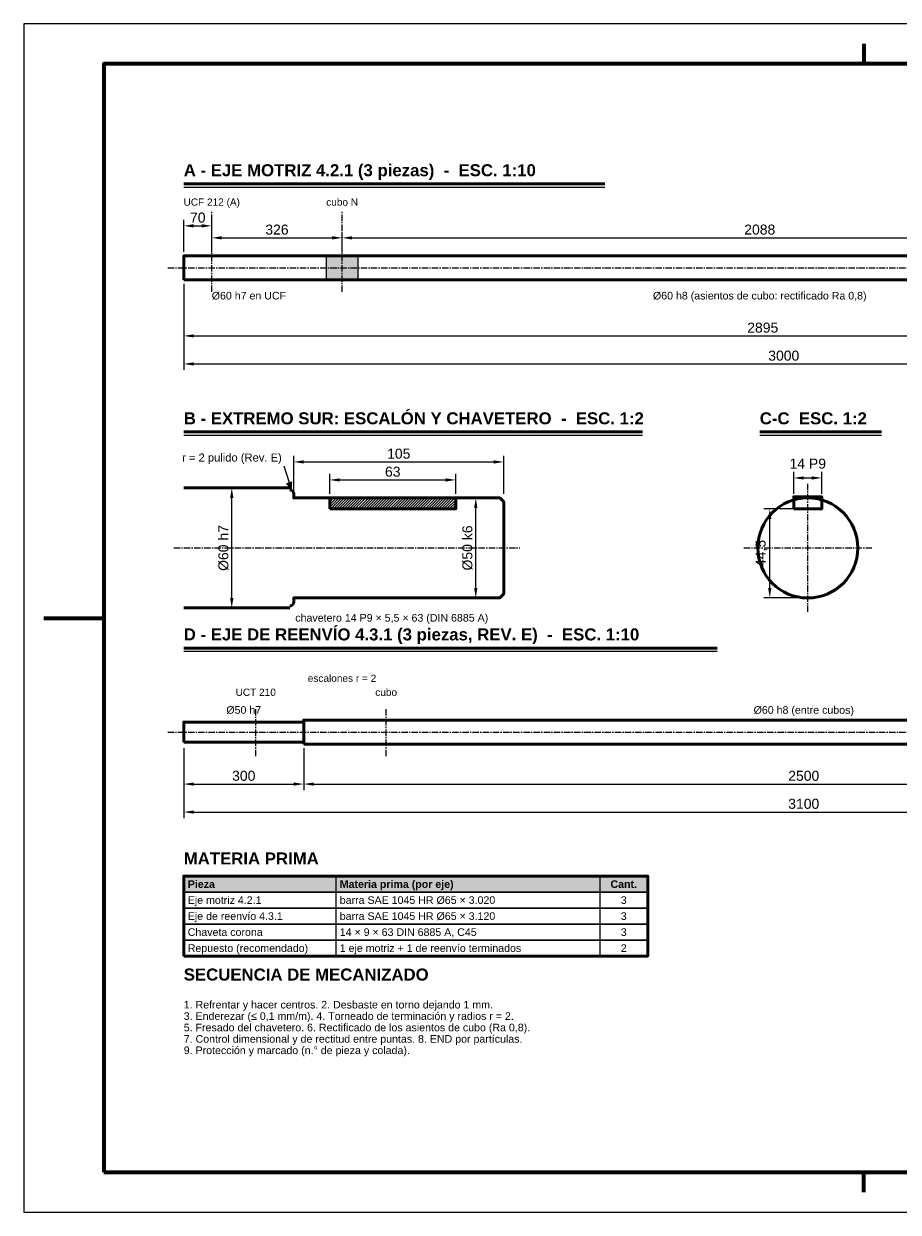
# Model space of a CAD drawing. Header units: millimetres. Extents: x 0 to 420, y 0 to 297.
# Tile 1 of 2: x 0 to 219, y 0 to 297. Entities that reach past the tile are written whole.
import ezdxf
from ezdxf.enums import TextEntityAlignment as Align

# ---------------------------------------------------------------- set-up
doc = ezdxf.new("R2010")
doc.units = ezdxf.units.MM
doc.header["$LTSCALE"] = 0.5
doc.linetypes.add('CENTER', pattern=[5.08, 3.175, -0.635, 0.635, -0.635])
for name, color, linetype, lineweight in [('CONTORNO', 7, 'CONTINUOUS', 50), ('COTAS', 7, 'CONTINUOUS', 25), ('EJES', 1, 'CENTER', 18), ('FINO', 7, 'CONTINUOUS', 25), ('HOJA', 8, 'CONTINUOUS', 13), ('RAYADO', 8, 'CONTINUOUS', 18), ('RECUADRO', 7, 'CONTINUOUS', 70), ('RELLENO', 9, 'CONTINUOUS', 13), ('TEXTO', 7, 'CONTINUOUS', 25)]:
    doc.layers.add(name, color=color, linetype=linetype, lineweight=lineweight)
doc.styles.add('NEGRITA', font='arialbd.ttf')
doc.styles.get("Standard").update_dxf_attribs({"font": 'arial.ttf'})
doc.dimstyles.new('IRAM', dxfattribs={"dimtxt": 2.5, "dimasz": 2.5, "dimexe": 1.5, "dimexo": 1, "dimgap": 0.8, "dimtad": 1, "dimdec": 1, "dimtxsty": 'Standard', "dimcen": 2.5, "dimazin": 3, "dimtfac": 1, "dimtmove": 0, "dimatfit": 3})

msp = doc.modelspace()

# ---------------------------------------------------------------- hatches: boundary and pattern name
at = {"layer": 'COTAS'}
msp.add_hatch(color=7, dxfattribs=at).paths.add_polyline_path([(67, 180.3), (67.12, 182.65), (65.529, 182.137)])
at = {"layer": 'RAYADO'}
h = msp.add_hatch(dxfattribs=at)
h.set_pattern_fill('ANSI31', scale=0.15)
h.paths.add_polyline_path([(76.5, 175.75), (108, 175.75), (108, 178.5), (76.5, 178.5)])
at = {"layer": 'RELLENO', "true_color": 0xfff0be}
msp.add_hatch(color=7, dxfattribs=at).paths.add_polyline_path([(75.6, 233), (83.6, 233), (83.6, 239), (75.6, 239)])
at = {"layer": 'RELLENO', "true_color": 0xe2e8ee}
msp.add_hatch(color=7, dxfattribs=at).paths.add_polyline_path([(40, 80), (156, 80), (156, 84), (40, 84)])

# ---------------------------------------------------------------- linework, layer by layer
at = {"layer": 'CONTORNO'}
for p, q in [((40, 257), (145.3, 257)), ((40, 195), (154.66, 195)), ((184, 195), (214.42, 195)), ((40, 141), (173.38, 141))]:
    msp.add_line(p, q, dxfattribs=at)
for points in [[(40, 233), (329.5, 233), (329.5, 239), (40, 239)], [(76.5, 175.75), (108, 175.75), (108, 178.5), (76.5, 178.5)], [(192.5, 175.75), (199.5, 175.75), (199.5, 178.8), (192.5, 178.8)], [(40, 117.5), (70, 117.5), (70, 122.5), (40, 122.5)], [(70, 117), (320, 117), (320, 123), (70, 123)], [(40, 64), (156, 64), (156, 84), (40, 84)]]:
    msp.add_lwpolyline(points, close=True, dxfattribs=at)
for points in [[(40, 181), (66.5, 181)], [(67.5, 179.5), (67.5, 178.5), (119, 178.5), (120, 177.5), (120, 154.5), (119, 153.5), (67.5, 153.5), (67.5, 152.5)], [(66.5, 151), (40, 151)]]:
    msp.add_lwpolyline(points, dxfattribs=at)
msp.add_circle((196, 166), 12.5, dxfattribs=at)
for centre, start, end in [((66.5, 179.5), 0, 90), ((66.5, 152.5), 270, 360)]:
    msp.add_arc(centre, 1, start, end, dxfattribs=at)
at = {"layer": 'COTAS'}
msp.add_line((65, 186.5), (67, 180.3), dxfattribs=at)
at = {"layer": 'EJES'}
for p, q in [((47, 230), (47, 250)), ((79.6, 230), (79.6, 250)), ((36, 236), (344, 236)), ((196, 150), (196, 182)), ((37.5, 166), (124, 166)), ((180, 166), (212, 166)), ((58, 114), (58, 126)), ((90.6, 114), (90.6, 126)), ((36, 120), (354, 120))]:
    msp.add_line(p, q, dxfattribs=at)
at = {"layer": 'FINO'}
for p, q in [((40, 256.2), (145.3, 256.2)), ((40, 194.2), (154.66, 194.2)), ((184, 194.2), (214.42, 194.2)), ((40, 140.2), (173.38, 140.2)), ((78, 84), (78, 64)), ((144, 84), (144, 64))]:
    msp.add_line(p, q, dxfattribs=at)
for points in [[(75.6, 233), (83.6, 233), (83.6, 239), (75.6, 239)], [(40, 80), (156, 80), (156, 84), (40, 84)], [(40, 76), (156, 76), (156, 80), (40, 80)], [(40, 72), (156, 72), (156, 76), (40, 76)], [(40, 68), (156, 68), (156, 72), (40, 72)], [(40, 64), (156, 64), (156, 68), (40, 68)]]:
    msp.add_lwpolyline(points, close=True, dxfattribs=at)
at = {"layer": 'HOJA'}
msp.add_lwpolyline([(0, 0), (420, 0), (420, 297), (0, 297)], close=True, dxfattribs=at)
at = {"layer": 'RECUADRO'}
for p, q in [((210, 292), (210, 287)), ((5, 148.5), (20, 148.5)), ((210, 5), (210, 10))]:
    msp.add_line(p, q, dxfattribs=at)
msp.add_lwpolyline([(20, 10), (410, 10), (410, 287), (20, 287)], close=True, dxfattribs=at)

# ---------------------------------------------------------------- texts
at = {"layer": 'TEXTO', "style": 'NEGRITA'}
for s, p in [('A - EJE MOTRIZ 4.2.1 (3 piezas)  -  ESC. 1:10', (40, 258)), ('B - EXTREMO SUR: ESCALÓN Y CHAVETERO  -  ESC. 1:2', (40, 196)), ('C-C  ESC. 1:2', (184, 196)), ('D - EJE DE REENVÍO 4.3.1 (3 piezas, REV. E)  -  ESC. 1:10', (40, 142)), ('MATERIA PRIMA', (40, 86)), ('SECUENCIA DE MECANIZADO', (40, 57))]:
    msp.add_text(s, height=3, dxfattribs=at).set_placement(p, align=Align.BOTTOM_LEFT)
at = {"layer": 'TEXTO'}
for s, height, p in [('UCF 212 (A)', 1.8, (47, 251)), ('cubo N', 1.8, (79.6, 251)), ('UCT 210', 1.8, (58, 128.5)), ('cubo', 1.8, (90.6, 128.5)), ('Ø50 h7', 1.9, (55, 124)), ('Ø60 h8 (entre cubos)', 1.9, (195, 124))]:
    msp.add_text(s, height=height, dxfattribs=at).set_placement(p, align=Align.BOTTOM_CENTER)
for s, p in [('Ø60 h7 en UCF', (47, 230)), ('1. Refrentar y hacer centros. 2. Desbaste en torno dejando 1 mm.', (40, 52.82)), ('3. Enderezar (≤ 0,1 mm/m). 4. Torneado de terminación y radios r = 2.', (40, 49.97)), ('5. Fresado del chavetero. 6. Rectificado de los asientos de cubo (Ra 0,8).', (40, 47.12)), ('7. Control dimensional y de rectitud entre puntas. 8. END por partículas.', (40, 44.27)), ('9. Protección y marcado (n.° de pieza y colada).', (40, 41.42))]:
    msp.add_text(s, height=1.9, dxfattribs=at).set_placement(p, align=Align.TOP_LEFT)
for s, p in [('Ø60 h8 (asientos de cubo: rectificado Ra 0,8)', (184, 230)), ('chavetero 14 P9 × 5,5 × 63 (DIN 6885 A)', (92, 149.5))]:
    msp.add_text(s, height=1.9, dxfattribs=at).set_placement(p, align=Align.TOP_CENTER)
msp.add_text('r = 2 pulido (Rev. E)', height=2, dxfattribs=at).set_placement((64.5, 187), align=Align.BOTTOM_RIGHT)
msp.add_text('escalones r = 2', height=1.8, dxfattribs=at).set_placement((71, 132), align=Align.BOTTOM_LEFT)
at = {"layer": 'TEXTO', "style": 'NEGRITA'}
for s, p in [('Materia prima (por eje)', (79, 82)), ('Pieza', (41, 82))]:
    msp.add_text(s, height=1.9, dxfattribs=at).set_placement(p, align=Align.MIDDLE_LEFT)
msp.add_text('Cant.', height=1.9, dxfattribs=at).set_placement((150, 82), align=Align.MIDDLE_CENTER)
at = {"layer": 'TEXTO'}
for s, p in [('Eje motriz 4.2.1', (41, 78)), ('barra SAE 1045 HR Ø65 × 3.020', (79, 78)), ('Eje de reenvío 4.3.1', (41, 74)), ('barra SAE 1045 HR Ø65 × 3.120', (79, 74)), ('Chaveta corona', (41, 70)), ('14 × 9 × 63 DIN 6885 A, C45', (79, 70)), ('Repuesto (recomendado)', (41, 66)), ('1 eje motriz + 1 de reenvío terminados', (79, 66))]:
    msp.add_text(s, height=1.9, dxfattribs=at).set_placement(p, align=Align.MIDDLE_LEFT)
for s, p in [('3', (150, 78)), ('3', (150, 74)), ('3', (150, 70)), ('2', (150, 66))]:
    msp.add_text(s, height=1.9, dxfattribs=at).set_placement(p, align=Align.MIDDLE_CENTER)

# ---------------------------------------------------------------- dimensions: what is measured, and where the dimension line sits
at = {"layer": 'COTAS'}
for base, p1, p2, override in [((40, 246.5), (40, 239), (47, 239), {"dimlfac": 10}), ((47, 243.5), (47, 239), (79.6, 239), {"dimlfac": 10}), ((79.6, 243.5), (79.6, 239), (288.4, 239), {"dimlfac": 10}), ((40, 212), (40, 233), (340, 233), {"dimlfac": 10}), ((40, 219), (40, 233), (329.5, 233), {"dimlfac": 10}), ((67.5, 187.5), (67.5, 178.5), (120, 178.5), {"dimlfac": 2}), ((76.5, 183), (76.5, 178.5), (108, 178.5), {"dimlfac": 2}), ((40, 100), (40, 117), (350, 117), {"dimlfac": 10}), ((40, 107), (40, 117), (70, 117), {"dimlfac": 10}), ((70, 107), (70, 117), (320, 117), {"dimlfac": 10})]:
    msp.add_linear_dim(base=base, p1=p1, p2=p2, dimstyle='IRAM', override=override, dxfattribs=at).render()
msp.add_linear_dim(base=(192.5, 183.5), p1=(192.5, 178.5), p2=(199.5, 178.5), text='14 P9', dimstyle='IRAM', override={"dimlfac": 2}, dxfattribs=at).render()
for base, p1, p2, text in [((52, 151), (45, 151), (45, 181), 'Ø60 h7'), ((113, 153.5), (120, 153.5), (120, 178.5), 'Ø50 k6'), ((186.5, 153.5), (199.5, 153.5), (199.5, 175.75), '44,5')]:
    msp.add_linear_dim(base=base, p1=p1, p2=p2, angle=90, text=text, dimstyle='IRAM', override={"dimlfac": 2}, dxfattribs=at).render()

doc.saveas('drawing.dxf')
